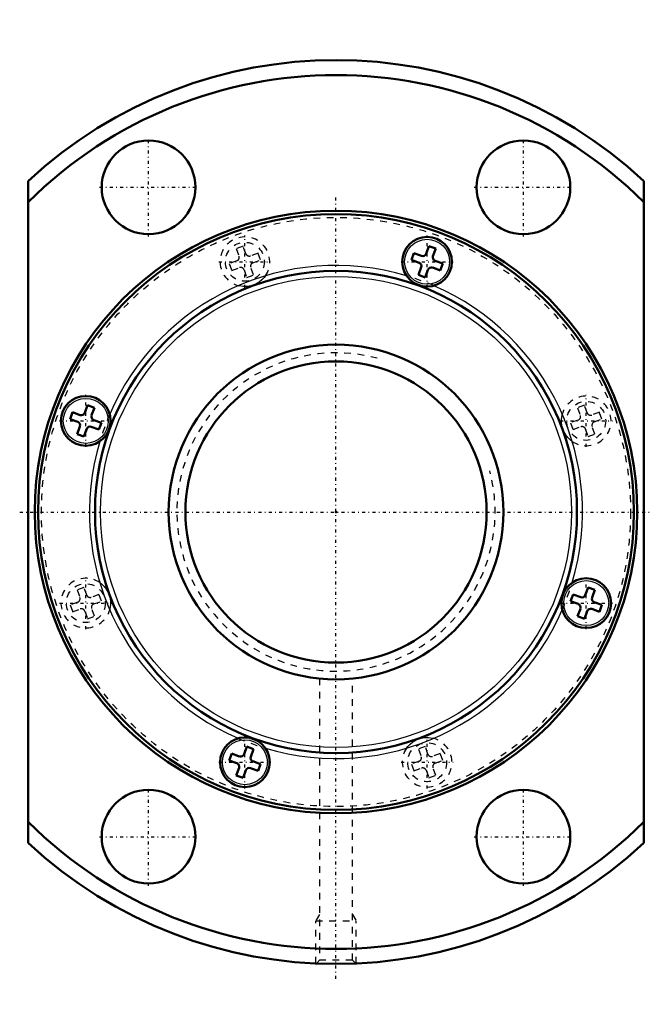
# Model space of a CAD drawing. Header units: millimetres. Extents: x -47 to 47, y -74 to 74.
import ezdxf

# ---------------------------------------------------------------- set-up
doc = ezdxf.new("R2010")
doc.units = ezdxf.units.MM
doc.linetypes.add('Center', pattern=[1.5, 0.45, -0.5, 0.05, -0.5])
doc.linetypes.add('Dashed', pattern=[2, 1, -1])
for name, color, linetype, lineweight in [('2d ConnectionPoints', 7, 'Continuous', 50), ('AM_0', 7, 'Continuous', 50), ('AM_4', 3, 'Continuous', 25), ('AM_5', 3, 'Continuous', 25), ('AM_7', 7, 'Center', 25), ('AM_9', 6, 'Dashed', 25)]:
    doc.layers.add(name, color=color, linetype=linetype, lineweight=lineweight)

# ---------------------------------------------------------------- blocks, each defined once
blk = doc.blocks.new('1_WTF50100_2ZZ_Nut_0_in_WTF50100_2ZZ_148_8LC7T_000_rev_2')
at = {"layer": 'AM_0'}
for p, q in [((-46, 49.4), (-46, -49.4)), ((46, -49.4), (46, 49.4)), ((13.88, 39.72), (13.47, 38.58)), ((13.88, 39.72), (14.9, 39.35)), ((11.64, 38.67), (11.27, 37.66)), ((12.78, 38.26), (11.64, 38.67)), ((14.48, 38.21), (14.9, 39.35)), ((11.27, 37.66), (12.41, 37.24)), ((15.94, 37.11), (14.81, 37.52)), ((15.57, 36.09), (15.94, 37.11)), ((12.73, 36.55), (12.31, 35.41)), ((12.31, 35.41), (13.33, 35.04)), ((13.33, 35.04), (13.74, 36.18)), ((14.44, 36.5), (15.57, 36.09)), ((-39.35, 14.9), (-39.72, 13.88)), ((-38.21, 14.48), (-39.35, 14.9)), ((-37.11, 15.94), (-37.52, 14.81)), ((-37.11, 15.94), (-36.09, 15.57)), ((-36.5, 14.44), (-36.09, 15.57)), ((-39.72, 13.88), (-38.58, 13.47)), ((-35.04, 13.33), (-36.18, 13.74)), ((-35.41, 12.31), (-35.04, 13.33)), ((-38.26, 12.78), (-38.67, 11.64)), ((-37.66, 11.27), (-37.24, 12.41)), ((-36.55, 12.73), (-35.41, 12.31)), ((-38.67, 11.64), (-37.66, 11.27)), ((37.66, -11.27), (37.24, -12.41)), ((37.66, -11.27), (38.67, -11.64)), ((38.26, -12.78), (38.67, -11.64)), ((35.41, -12.31), (35.04, -13.33)), ((36.55, -12.73), (35.41, -12.31)), ((35.04, -13.33), (36.18, -13.74)), ((36.5, -14.44), (36.09, -15.57)), ((38.21, -14.48), (39.35, -14.9)), ((39.72, -13.88), (38.58, -13.47)), ((39.35, -14.9), (39.72, -13.88)), ((36.09, -15.57), (37.11, -15.94)), ((37.11, -15.94), (37.52, -14.81)), ((-13.33, -35.04), (-13.74, -36.18)), ((-13.33, -35.04), (-12.31, -35.41)), ((-15.57, -36.09), (-15.94, -37.11)), ((-14.44, -36.5), (-15.57, -36.09)), ((-12.73, -36.55), (-12.31, -35.41)), ((-15.94, -37.11), (-14.81, -37.52)), ((-14.48, -38.21), (-14.9, -39.35)), ((-11.27, -37.66), (-12.41, -37.24)), ((-11.64, -38.67), (-11.27, -37.66)), ((-14.9, -39.35), (-13.88, -39.72)), ((-13.88, -39.72), (-13.47, -38.58)), ((-12.78, -38.26), (-11.64, -38.67))]:
    blk.add_line(p, q, dxfattribs=at)
for centre, radius in [((-28, 48.5), 7), ((28, 48.5), 7), ((0, 0), 45), ((0, 0), 44.5), ((13.61, 37.38), 3.71), ((0, 0), 36), ((-37.38, 13.61), 3.71), ((37.38, -13.61), 3.71), ((-13.61, -37.38), 3.71), ((-28, -48.5), 7), ((28, -48.5), 7)]:
    blk.add_circle(centre, radius, dxfattribs=at)
for centre, radius, start, end in [((0, 0), 67.5, 47.0405, 132.9595), ((0, 0), 65.25, 45.172, 134.828), ((12.96, 38.77), 0.54, 250, 340), ((12.22, 36.74), 0.54, 340, 70), ((14.99, 38.03), 0.54, 160, 250), ((14.25, 36), 0.54, 70, 160), ((-38.03, 14.99), 0.54, 250, 340), ((-38.77, 12.96), 0.54, 340, 70), ((-36, 14.25), 0.54, 160, 250), ((-36.74, 12.22), 0.54, 70, 160), ((36.74, -12.22), 0.54, 250, 340), ((38.77, -12.96), 0.54, 160, 250), ((36, -14.25), 0.54, 340, 70), ((38.03, -14.99), 0.54, 70, 160), ((-14.25, -36), 0.54, 250, 340), ((-12.22, -36.74), 0.54, 160, 250), ((-14.99, -38.03), 0.54, 340, 70), ((-12.96, -38.77), 0.54, 70, 160), ((0, 0), 65.25, 225.172, 314.828), ((0, 0), 67.5, 227.0405, 312.9595)]:
    blk.add_arc(centre, radius, start, end, dxfattribs=at)
at = {"layer": 'AM_4'}
for centre, radius in [((13.61, 37.38), 3.36), ((0, 0), 35.18), ((-37.38, 13.61), 3.36), ((37.38, -13.61), 3.36), ((-13.61, -37.38), 3.36)]:
    blk.add_circle(centre, radius, dxfattribs=at)
for start, end in [(73.3489, 156.6511), (343.3489, 66.6511), (163.3489, 246.6511), (253.3489, 336.6511)]:
    blk.add_arc((0, 0), 36.82, start, end, dxfattribs=at)
at = {"layer": 'AM_5', "linetype": 'Dashed'}
for p, q in [((-2.46, -60.11), (-3, -61.05)), ((2.46, -60.11), (3, -61.05)), ((-3, -67.43), (-3, -61.05)), ((-3, -61.05), (3, -61.05)), ((3, -67.43), (3, -61.05))]:
    blk.add_line(p, q, dxfattribs=at)
at = {"layer": 'AM_7'}
for p, q in [((-28, 41.15), (-28, 55.85)), ((28, 41.15), (28, 55.85)), ((-35.35, 48.5), (-20.65, 48.5)), ((0, -69.72), (0, 47.25)), ((20.65, 48.5), (35.35, 48.5)), ((-13.61, 33.49), (-13.61, 41.28)), ((13.61, 33.49), (13.61, 41.28)), ((-17.5, 37.38), (-9.71, 37.38)), ((9.71, 37.38), (17.5, 37.38)), ((-37.38, 9.71), (-37.38, 17.5)), ((37.38, 9.71), (37.38, 17.5)), ((-41.28, 13.61), (-33.49, 13.61)), ((33.49, 13.61), (41.28, 13.61)), ((-47.25, 0), (47.25, 0)), ((-37.38, -17.5), (-37.38, -9.71)), ((37.38, -17.5), (37.38, -9.71)), ((-41.28, -13.61), (-33.49, -13.61)), ((33.49, -13.61), (41.28, -13.61)), ((-13.61, -41.28), (-13.61, -33.49)), ((13.61, -41.28), (13.61, -33.49)), ((-17.5, -37.38), (-9.71, -37.38)), ((9.71, -37.38), (17.5, -37.38)), ((-28, -55.85), (-28, -41.15)), ((28, -55.85), (28, -41.15)), ((-35.35, -48.5), (-20.65, -48.5)), ((20.65, -48.5), (35.35, -48.5))]:
    blk.add_line(p, q, dxfattribs=at)
at = {"layer": 'AM_9'}
for p, q in [((-13.88, 39.72), (-14.9, 39.35)), ((-13.47, 38.58), (-13.88, 39.72)), ((-14.9, 39.35), (-14.48, 38.21)), ((-11.64, 38.67), (-12.78, 38.26)), ((-11.27, 37.66), (-11.64, 38.67)), ((-14.81, 37.52), (-15.94, 37.11)), ((-15.94, 37.11), (-15.57, 36.09)), ((-12.41, 37.24), (-11.27, 37.66)), ((-15.57, 36.09), (-14.44, 36.5)), ((-13.74, 36.18), (-13.33, 35.04)), ((-13.33, 35.04), (-12.31, 35.41)), ((-12.31, 35.41), (-12.73, 36.55)), ((37.11, 15.94), (36.09, 15.57)), ((36.09, 15.57), (36.5, 14.44)), ((37.52, 14.81), (37.11, 15.94)), ((39.35, 14.9), (38.21, 14.48)), ((39.72, 13.88), (39.35, 14.9)), ((36.18, 13.74), (35.04, 13.33)), ((35.04, 13.33), (35.41, 12.31)), ((38.58, 13.47), (39.72, 13.88)), ((35.41, 12.31), (36.55, 12.73)), ((37.24, 12.41), (37.66, 11.27)), ((38.67, 11.64), (38.26, 12.78)), ((37.66, 11.27), (38.67, 11.64)), ((-37.66, -11.27), (-38.67, -11.64)), ((-38.67, -11.64), (-38.26, -12.78)), ((-37.24, -12.41), (-37.66, -11.27)), ((-35.41, -12.31), (-36.55, -12.73)), ((-35.04, -13.33), (-35.41, -12.31)), ((-38.58, -13.47), (-39.72, -13.88)), ((-39.72, -13.88), (-39.35, -14.9)), ((-39.35, -14.9), (-38.21, -14.48)), ((-36.09, -15.57), (-36.5, -14.44)), ((-36.18, -13.74), (-35.04, -13.33)), ((-37.52, -14.81), (-37.11, -15.94)), ((-37.11, -15.94), (-36.09, -15.57)), ((-2.46, -24.88), (-2.46, -66.96)), ((2.46, -66.96), (2.46, -24.88)), ((13.33, -35.04), (12.31, -35.41)), ((13.74, -36.18), (13.33, -35.04)), ((12.31, -35.41), (12.73, -36.55)), ((15.57, -36.09), (14.44, -36.5)), ((15.94, -37.11), (15.57, -36.09)), ((12.41, -37.24), (11.27, -37.66)), ((11.27, -37.66), (11.64, -38.67)), ((14.9, -39.35), (14.48, -38.21)), ((14.81, -37.52), (15.94, -37.11)), ((11.64, -38.67), (12.78, -38.26)), ((13.47, -38.58), (13.88, -39.72)), ((13.88, -39.72), (14.9, -39.35)), ((-2.46, -66.96), (-2.93, -67.43)), ((2.46, -66.96), (-2.46, -66.96)), ((2.94, -67.44), (2.46, -66.96))]:
    blk.add_line(p, q, dxfattribs=at)
for points in [[(-10.55, 35.28), (-10.74, 35.02), (-11.07, 34.67), (-11.43, 34.38), (-11.77, 34.16), (-12.14, 33.97), (-12.72, 33.78), (-13.27, 33.69), (-13.82, 33.68), (-14.46, 33.77), (-14.59, 33.8)], [(35.28, 10.55), (35.02, 10.74), (34.67, 11.07), (34.38, 11.43), (34.16, 11.77), (33.97, 12.14), (33.78, 12.72), (33.69, 13.27), (33.68, 13.82), (33.77, 14.46), (33.8, 14.59)], [(-35.28, -10.55), (-35.02, -10.74), (-34.67, -11.07), (-34.38, -11.43), (-34.16, -11.77), (-33.97, -12.14), (-33.78, -12.72), (-33.69, -13.27), (-33.68, -13.82), (-33.77, -14.46), (-33.8, -14.59)], [(10.55, -35.28), (10.74, -35.02), (11.07, -34.67), (11.43, -34.38), (11.77, -34.16), (12.14, -33.97), (12.72, -33.78), (13.27, -33.69), (13.82, -33.68), (14.46, -33.77), (14.59, -33.8)]]:
    blk.add_lwpolyline(points, dxfattribs=at)
for centre, radius in [((0, 0), 44), ((-13.61, 37.38), 2.91), ((37.38, 13.61), 2.91), ((-37.38, -13.61), 2.91), ((13.61, -37.38), 2.91)]:
    blk.add_circle(centre, radius, dxfattribs=at)
for centre, radius, start, end in [((-13.61, 37.38), 3.71, 325.4332, 254.5668), ((-12.96, 38.77), 0.54, 200, 290), ((-14.99, 38.03), 0.54, 290, 20), ((-12.22, 36.74), 0.54, 110, 200), ((-14.25, 36), 0.54, 20, 110), ((0, 0), 36.82, 66.6511, 73.3489), ((37.38, 13.61), 3.71, 235.4332, 164.5668), ((38.03, 14.99), 0.54, 200, 290), ((0, 0), 36.82, 156.6511, 163.3489), ((36, 14.25), 0.54, 290, 20), ((38.77, 12.96), 0.54, 110, 200), ((36.74, 12.22), 0.54, 20, 110), ((-37.38, -13.61), 3.71, 55.4332, 344.5668), ((0, 0), 36.82, 336.6511, 343.3489), ((-38.77, -12.96), 0.54, 290, 20), ((-36.74, -12.22), 0.54, 200, 290), ((-38.03, -14.99), 0.54, 20, 110), ((-36, -14.25), 0.54, 110, 200), ((0, 0), 36.82, 246.6511, 253.3489), ((13.61, -37.38), 3.71, 145.4332, 74.5668), ((12.22, -36.74), 0.54, 290, 20), ((14.25, -36), 0.54, 200, 290), ((12.96, -38.77), 0.54, 20, 110), ((14.99, -38.03), 0.54, 110, 200)]:
    blk.add_arc(centre, radius, start, end, dxfattribs=at)
blk = doc.blocks.new('2_WTF50100_20ZZ0_Shaft_0_in_WTF50100_2ZZ_148_8LC7T_000_rev_2')
at = {"layer": 'AM_0'}
for radius in [25, 22.5]:
    blk.add_circle((0, 0), radius, dxfattribs=at)
at = {"layer": 'AM_5', "linetype": 'Dashed'}
blk.add_arc((0, 0), 23.77, 75, 15, dxfattribs=at)

msp = doc.modelspace()

# ---------------------------------------------------------------- linework, layer by layer
at = {"layer": '2d ConnectionPoints'}
msp.add_point((0, 0), dxfattribs=at)
msp.add_point((0, 0), dxfattribs=at)
msp.add_point((0, 0), dxfattribs=at)

# ---------------------------------------------------------------- block references
for name in ['1_WTF50100_2ZZ_Nut_0_in_WTF50100_2ZZ_148_8LC7T_000_rev_2', '2_WTF50100_20ZZ0_Shaft_0_in_WTF50100_2ZZ_148_8LC7T_000_rev_2']:
    msp.add_blockref(name, (0, 0))

doc.saveas('drawing.dxf')
